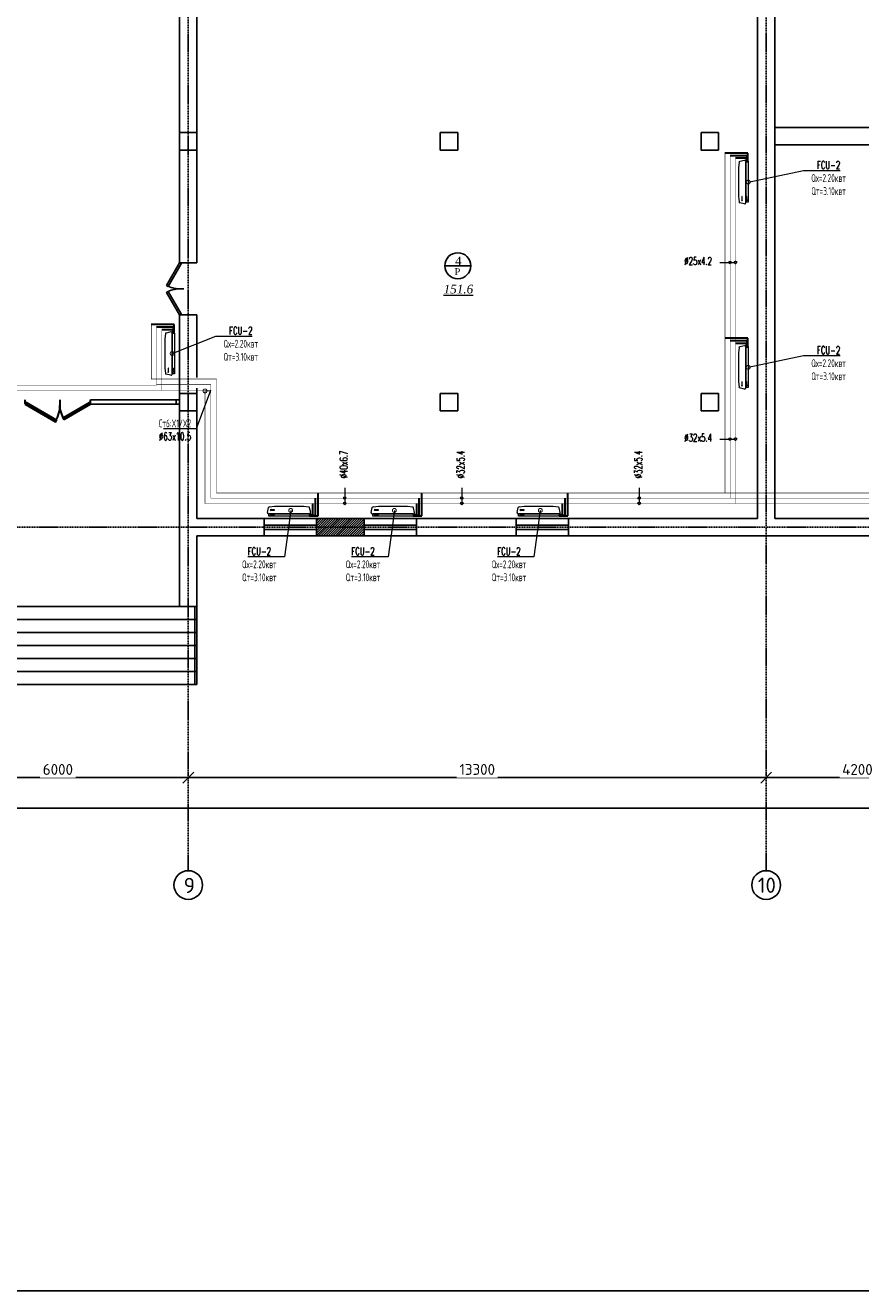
# Model space of a CAD drawing. Header units: inches. Extents: x 8001 to 766003, y -84601 to 563258.
# Tile 84 of 188: x 250130 to 269355, y 406873 to 435988. Entities that reach past the tile are written whole.
import ezdxf
from ezdxf import colors
from ezdxf.entities.mleader import LeaderData, LeaderLine
from ezdxf.math import Vec2, Vec3

# ---------------------------------------------------------------- set-up
doc = ezdxf.new("R2010")
doc.units = ezdxf.units.IN
doc.header["$MEASUREMENT"] = 0
for name, pattern in [('CONTINOUS', [0]), ('Dashed', [19.05, 12.7, -6.35]), ('HIDDEN', [9.525, 6.35, -3.175])]:
    doc.linetypes.add(name, pattern=pattern)
for name, color, linetype, lineweight in [('-N1-B1-', 5, 'Continuous', 50), ('.', 7, 'Continuous', 15), ('0_Ном._пера__5', 5, 'Continuous', 30), ('SGM-M-100-WW-DRAIN-FLOOR', 3, 'HIDDEN', 30), ('SGM-M-400-TEXT', 140, 'CONTINOUS', 20), ('SGM-M-500-11-HI-TEXT', 11, 'CONTINOUS', 20), ('SGM-M-700-5-HVAC-WS-CWS-FCU', 32, 'CONTINOUS', 30), ('SGM-M-700-6-HVAC-WS-CWR-FCU', 141, 'HIDDEN', 30), ('sloy', 8, 'Continuous', 0), ('ФАНКОЙЛЫ', 250, 'Continuous', 25)]:
    doc.layers.add(name, color=color, linetype=linetype, lineweight=lineweight)
doc.layers.add('PDF_Text', color=7, linetype='Continuous', true_color=0x002eb8)
doc.layers.add('РАЗРЕЗ', color=7, linetype='Continuous')
doc.styles.add('ISOCPEUR_1.00', font='isocpeui.ttf')
doc.styles.add('PDF ISOCPEUR', font='isocpeur.ttf')
doc.styles.add('SGM_MKN', font='romans.shx', dxfattribs={"width": 0.65, "height": 100})
doc.styles.add('Text style', font='isocpeur.ttf', dxfattribs={"height": 250})
doc.styles.add('TIEMS', font='times.ttf')
doc.dimstyles.new('Dim Style', dxfattribs={"dimtxt": 250, "dimasz": 250, "dimexe": 125, "dimexo": 62.5, "dimgap": 62.5, "dimtad": 1, "dimdec": 0, "dimtxsty": 'Text style', "dimblk": 'OBLIQUE', "dimcen": 250, "dimclrd": 256, "dimclre": 256, "dimclrt": 256, "dimadec": 0, "dimazin": 0, "dimtfac": 1, "dimtdec": 0, "dimtmove": 0, "dimatfit": 3, "dimldrblk": 'OBLIQUE', "dimfxl": 1, "dimlwd": -1, "dimlwe": -1, "dimarcsym": 0})

# ---------------------------------------------------------------- blocks, each defined once
blk = doc.blocks.new('*U278')
at = {"color": 5}
for p, q in [((0, 0), (0, -4)), ((-24, 0), (-24, -4))]:
    blk.add_line(p, q, dxfattribs=at)
blk.add_lwpolyline([(0, 0), (-20.8, 12), (-21.7, 10.5), (-0.9, -1.5)], close=True, dxfattribs=at)
blk.add_arc((0, 0), 24, 150, 180, dxfattribs=at)
blk = doc.blocks.new('_Oblique')
at = {"color": 0, "linetype": 'ByBlock', "lineweight": -2}
blk.add_line((-0.5, -0.5), (0.5, 0.5), dxfattribs=at)
blk = doc.blocks.new('*D222')
at = {"transparency": 16777216}
for p, q in [((244448, 177079), (244448, 177142)), ((248648, 177079), (248648, 177142)), ((248648, 177017), (244448, 177017))]:
    blk.add_line(p, q, dxfattribs=at)
at = {"layer": 'Defpoints', "color": 0, "transparency": 16777216}
for p in [(244448, 177017), (244448, 177017), (248648, 177017)]:
    blk.add_point(p, dxfattribs=at)
at = {"transparency": 16777216, "xscale": 250, "yscale": 250, "zscale": 250, "rotation": 180}
blk.add_blockref('_Oblique', (244448, 177017), dxfattribs=at)
at = {"transparency": 16777216, "xscale": 250, "yscale": 250, "zscale": 250}
blk.add_blockref('_Oblique', (248648, 177017), dxfattribs=at)
at = {"transparency": 16777216, "insert": (246548, 177204), "char_height": 250, "attachment_point": 5, "style": 'Text style', "bg_fill": 3, "box_fill_scale": 1.25, "bg_fill_color": 256, "bg_fill_true_color": 13158600, "bg_fill_transparency": 0}
blk.add_mtext('4200', dxfattribs=at)
blk = doc.blocks.new('*D223')
at = {"transparency": 16777216}
for p, q in [((231148, 177079), (231148, 177142)), ((244448, 177079), (244448, 177142)), ((244448, 177017), (231148, 177017))]:
    blk.add_line(p, q, dxfattribs=at)
at = {"layer": 'Defpoints', "color": 0, "transparency": 16777216}
for p in [(231148, 177017), (231148, 177017), (244448, 177017)]:
    blk.add_point(p, dxfattribs=at)
at = {"transparency": 16777216, "xscale": 250, "yscale": 250, "zscale": 250, "rotation": 180}
blk.add_blockref('_Oblique', (231148, 177017), dxfattribs=at)
at = {"transparency": 16777216, "xscale": 250, "yscale": 250, "zscale": 250}
blk.add_blockref('_Oblique', (244448, 177017), dxfattribs=at)
at = {"transparency": 16777216, "insert": (237798, 177204), "char_height": 250, "attachment_point": 5, "style": 'Text style', "bg_fill": 3, "box_fill_scale": 1.25, "bg_fill_color": 256, "bg_fill_true_color": 13158600, "bg_fill_transparency": 0}
blk.add_mtext('13300', dxfattribs=at)
blk = doc.blocks.new('*D224')
at = {"transparency": 16777216}
for p, q in [((225148, 177079), (225148, 177142)), ((231148, 177079), (231148, 177142)), ((231148, 177017), (225148, 177017))]:
    blk.add_line(p, q, dxfattribs=at)
at = {"layer": 'Defpoints', "color": 0, "transparency": 16777216}
for p in [(225148, 177017), (225148, 177017), (231148, 177017)]:
    blk.add_point(p, dxfattribs=at)
at = {"transparency": 16777216, "xscale": 250, "yscale": 250, "zscale": 250, "rotation": 180}
blk.add_blockref('_Oblique', (225148, 177017), dxfattribs=at)
at = {"transparency": 16777216, "xscale": 250, "yscale": 250, "zscale": 250}
blk.add_blockref('_Oblique', (231148, 177017), dxfattribs=at)
at = {"transparency": 16777216, "insert": (228148, 177204), "char_height": 250, "attachment_point": 5, "style": 'Text style', "bg_fill": 3, "box_fill_scale": 1.25, "bg_fill_color": 256, "bg_fill_true_color": 13158600, "bg_fill_transparency": 0}
blk.add_mtext('6000', dxfattribs=at)
blk = doc.blocks.new('*D230')
at = {"transparency": 16777216}
for p, q in [((250528, 176374), (250528, 176436)), ((176598, 176387), (176598, 176186)), ((176598, 176311), (250528, 176311))]:
    blk.add_line(p, q, dxfattribs=at)
at = {"layer": 'Defpoints', "color": 0, "transparency": 16777216}
for p in [(176598, 176450), (250528, 176311), (250528, 176311)]:
    blk.add_point(p, dxfattribs=at)
at = {"transparency": 16777216, "xscale": 250, "yscale": 250, "zscale": 250, "rotation": 180}
blk.add_blockref('_Oblique', (176598, 176311), dxfattribs=at)
at = {"transparency": 16777216, "xscale": 250, "yscale": 250, "zscale": 250}
blk.add_blockref('_Oblique', (250528, 176311), dxfattribs=at)
at = {"transparency": 16777216, "insert": (213563, 176499), "char_height": 250, "attachment_point": 5, "style": 'Text style', "bg_fill": 3, "box_fill_scale": 1.25, "bg_fill_color": 256, "bg_fill_true_color": 13158600, "bg_fill_transparency": 0}
blk.add_mtext('74330', dxfattribs=at)
blk = doc.blocks.new('*U303')
at = {"color": 5}
for p, q in [((0, 0), (0, 4)), ((28, 0), (28, 4))]:
    blk.add_line(p, q, dxfattribs=at)
blk.add_lwpolyline([(0, 0), (24.2, -14), (25.1, -12.5), (0.9, 1.5)], close=True, dxfattribs=at)
blk.add_arc((0, 0), 28, 330, 0, dxfattribs=at)
blk = doc.blocks.new('*U304')
at = {"color": 5}
for p, q in [((0, 0), (0, 4)), ((32, 0), (32, 4))]:
    blk.add_line(p, q, dxfattribs=at)
blk.add_lwpolyline([(0, 0), (27.7, -16), (28.6, -14.5), (0.9, 1.5)], close=True, dxfattribs=at)
blk.add_arc((0, 0), 32, 330, 0, dxfattribs=at)
blk = doc.blocks.new('A$C177E1FB8')
at = {"layer": 'sloy'}
for p, q in [((0, 30, -97), (0, 960, -97)), ((0, 960, -97), (55, 960, -97)), ((26, 897, -487), (26, 929, -487)), ((37, 929, -127), (28, 909, -127)), ((28, 909, -127), (34, 909, -127)), ((34, 909, -127), (34, 829, -127)), ((46, 909, -127), (37, 929, -127)), ((37, 829, -127), (37, 879, -127)), ((40, 829, -127), (40, 909, -127)), ((40, 909, -127), (46, 909, -127)), ((55, 960, -97), (55, 30, -97)), ((55, 829, -57), (55, 960, -57)), ((85, 995, -57), (199, 969, -57)), ((145, 929, -327), (136, 909, -327)), ((136, 909, -327), (142, 909, -327)), ((142, 909, -327), (142, 829, -327)), ((154, 909, -327), (145, 929, -327)), ((145, 829, -327), (145, 879, -327)), ((148, 829, -327), (148, 909, -327)), ((148, 909, -327), (154, 909, -327)), ((225, 829, -57), (213, 948, -57)), ((34, 829, -127), (40, 829, -127)), ((55, 161, -57), (55, 829, -57)), ((142, 829, -327), (148, 829, -327)), ((225, 161, -57), (225, 829, -57)), ((55, 30, -97), (0, 30, -97)), ((5, 22, -97), (4, 21, -97)), ((4, 17, -97), (4, 21, -97)), ((5, 24, -97), (5, 24, -97)), ((5, 24, -97), (9, 24, -97)), ((5, 24, -97), (9, 24, -97)), ((5, 24, -97), (5, 23, -97)), ((5, 23, -97), (5, 22, -97)), ((5, 22, -97), (9, 22, -97)), ((10, 22, -97), (5, 22, -97)), ((5, 22, -97), (9, 22, -97)), ((5, 22, -97), (5, 22, -97)), ((5, 22, -97), (5, 22, -97)), ((10, 16, -97), (5, 16, -97)), ((6, 30, -97), (6, 24, -97)), ((9, 30, -97), (9, 24, -97)), ((9, 24, -97), (9, 24, -97)), ((9, 24, -97), (10, 23, -97)), ((9, 22, -97), (9, 22, -97)), ((9, 22, -97), (10, 22, -97)), ((10, 23, -97), (10, 22, -97)), ((10, 22, -97), (10, 21, -97)), ((10, 17, -97), (10, 21, -97)), ((18, 20, -97), (18, 21, -97)), ((26, 21, -97), (18, 21, -97)), ((18, 20, -97), (18, 17, -97)), ((18, 17, -97), (18, 16, -97)), ((19, 24, -97), (20, 24, -97)), ((19, 24, -97), (19, 22, -97)), ((20, 22, -97), (19, 22, -97)), ((19, 21, -97), (25, 21, -97)), ((19, 21, -97), (19, 21, -97)), ((19, 21, -97), (25, 21, -97)), ((20, 24, -97), (25, 24, -97)), ((20, 22, -97), (25, 22, -97)), ((20, 22, -97), (20, 21, -97)), ((20, 14, -97), (20, 15, -97)), ((25, 14, -97), (20, 14, -97)), ((21, 24, -97), (21, 30, -97)), ((24, 24, -97), (24, 30, -97)), ((24, 22, -97), (24, 21, -97)), ((24, 22, -97), (24, 21, -97)), ((25, 24, -97), (25, 24, -97)), ((25, 24, -97), (25, 22, -97)), ((25, 22, -97), (25, 22, -97)), ((25, 21, -97), (25, 21, -97)), ((25, 14, -97), (25, 15, -97)), ((26, 20, -97), (26, 21, -97)), ((26, 20, -97), (26, 17, -97)), ((26, 17, -97), (26, 16, -97)), ((38, 20, -97), (38, 21, -97)), ((46, 21, -97), (38, 21, -97)), ((38, 20, -97), (38, 17, -97)), ((38, 17, -97), (38, 16, -97)), ((39, 24, -97), (40, 24, -97)), ((39, 24, -97), (39, 22, -97)), ((40, 22, -97), (39, 22, -97)), ((39, 21, -97), (45, 21, -97)), ((39, 21, -97), (39, 21, -97)), ((39, 21, -97), (45, 21, -97)), ((40, 24, -97), (45, 24, -97)), ((40, 22, -97), (45, 22, -97)), ((40, 22, -97), (40, 21, -97)), ((40, 14, -97), (40, 15, -97)), ((45, 14, -97), (40, 14, -97)), ((41, 24, -97), (41, 30, -97)), ((44, 24, -97), (44, 30, -97)), ((44, 22, -97), (44, 21, -97)), ((44, 22, -97), (44, 21, -97)), ((45, 24, -97), (45, 24, -97)), ((45, 24, -97), (45, 22, -97)), ((45, 22, -97), (45, 22, -97)), ((45, 21, -97), (45, 21, -97)), ((45, 14, -97), (45, 15, -97)), ((46, 20, -97), (46, 21, -97)), ((46, 20, -97), (46, 17, -97)), ((46, 17, -97), (46, 16, -97)), ((55, 30, -57), (55, 161, -57)), ((90, 0, -57), (195, 24, -57)), ((213, 42, -57), (225, 161, -57))]:
    blk.add_line(p, q, dxfattribs=at)
for centre, radius, start, end in [((3, 16, -97), 2.03, 356.7744, 31.9602), ((12, 16, -97), 2.03, 148.0398, 183.2256), ((16, 14, -97), 3.39, 15.4472, 50.0272), ((20, 22, -97), 0.204, 0, 90), ((20, 21, -97), 0.204, 270, 0), ((25, 22, -97), 0.204, 90, 180), ((25, 21, -97), 0.204, 180, 270), ((28, 14, -97), 3.39, 129.9728, 164.5528), ((36, 14, -97), 3.39, 15.4472, 50.0272), ((40, 22, -97), 0.204, 0, 90), ((40, 21, -97), 0.204, 270, 0), ((45, 22, -97), 0.204, 90, 180), ((45, 21, -97), 0.204, 180, 270), ((48, 14, -97), 3.39, 129.9728, 164.5528)]:
    blk.add_arc(centre, radius, start, end, dxfattribs=at)
for centre, major_axis, end_param in [((85, 965, -57), (0, 30), 1.745329), ((184, 943, -57), (29.5, 5.2), 0.872665), ((85, 30, -57), (-30, 0), 1.745329), ((185, 52, -57), (10.3, -28.2), 0.872665)]:
    blk.add_ellipse(centre, major_axis=major_axis, ratio=1, start_param=0, end_param=end_param, dxfattribs=at)
blk = doc.blocks.new('_DotSmall')
at = {"color": 0, "linetype": 'ByBlock', "const_width": 0.5}
blk.add_lwpolyline([(-0.0625, 0, 1), (0.0625, 0, 1)], format="xyb", close=True, dxfattribs=at)
blk = doc.blocks.new('_None')
blk = doc.blocks.new('sjjg')
at = {"layer": '.'}
h = blk.add_hatch(dxfattribs=at)
h.set_pattern_fill('JIS_LC_8', color=32, scale=5)
h.set_pattern_definition([(45, (1858980.19, 2036544.227), (-27.57716447, 27.57716447), []), (45, (1858982.19, 2036544.227), (-27.57716447, 27.57716447), [])])
h.paths.add_polyline_path([(235197.8, 182575.7), (235197.8, 182975.7), (234097.8, 182975.7), (234097.8, 182575.7)])
at = {"color": 1, "linetype": 'Dashed', "ltscale": 2}
for p, q in [((231147.8, 174874.9), (231147.8, 230395.7)), ((244447.8, 228095.7), (244447.8, 174874.9)), ((248647.8, 182775.7), (170054.2, 182775.7))]:
    blk.add_line(p, q, dxfattribs=at)
for p, q in [((244647.8, 194925.7), (244647.8, 182975.7)), ((230947.8, 188861.1), (230947.8, 194725.7)), ((231347.8, 188861.1), (231347.8, 194725.7)), ((244247.8, 192825.7), (244247.8, 185825.7)), ((247297.8, 191975.7), (244647.8, 191975.7)), ((247297.8, 191575.7), (244647.8, 191575.7)), ((231347.8, 188861.1), (230947.8, 188861.1)), ((230947.8, 180955.7), (230947.8, 187661.1)), ((231347.8, 187661.1), (230947.8, 187661.1)), ((231347.8, 186225.7), (231347.8, 187661.1)), ((231347.8, 185975.7), (231347.8, 182975.7)), ((244247.8, 185975.7), (244247.8, 185825.7)), ((244247.8, 182975.7), (231347.8, 182975.7)), ((232897.8, 182975.7), (232897.8, 182575.7)), ((234097.8, 182975.7), (234097.8, 182575.7)), ((235197.8, 182975.7), (235197.8, 182575.7)), ((236397.8, 182975.7), (236397.8, 182575.7)), ((248447.8, 182975.7), (244647.8, 182975.7)), ((248847.8, 182575.7), (231347.8, 182575.7)), ((231347.8, 180955.7), (231347.8, 182575.7)), ((218947.8, 180955.7), (230947.8, 180955.7)), ((230947.8, 180955.7), (231347.8, 180955.7)), ((231347.8, 179155.7), (231347.8, 180955.7)), ((218947.8, 180655.7), (231347.8, 180655.7)), ((218947.8, 180355.7), (231347.8, 180355.7)), ((218947.8, 180055.7), (231347.8, 180055.7)), ((218947.8, 179755.7), (231347.8, 179755.7)), ((218947.8, 179455.7), (231347.8, 179455.7)), ((218947.8, 179155.7), (231347.8, 179155.7))]:
    blk.add_line(p, q)
at = {"color": 5}
for p, q in [((232897.8, 182825.7), (234097.8, 182825.7)), ((232897.8, 182725.7), (234097.8, 182725.7)), ((235197.8, 182825.7), (236397.8, 182825.7)), ((235197.8, 182725.7), (236397.8, 182725.7)), ((238696.3, 182825.7), (239896.3, 182825.7)), ((238696.3, 182725.7), (239896.3, 182725.7)), ((231297.8, 179155.7), (231297.8, 180955.7))]:
    blk.add_line(p, q, dxfattribs=at)
for points in [[(244247.8, 194725.7), (244247.8, 182975.7)], [(238696.3, 182975.7), (238696.3, 182575.7)], [(239896.3, 182975.7), (239896.3, 182575.7)]]:
    blk.add_lwpolyline(points)
for points in [[(230947.8, 191855.7), (231347.8, 191855.7), (231347.8, 191455.7), (230947.8, 191455.7)], [(236947.8, 191855.7), (237347.8, 191855.7), (237347.8, 191455.7), (236947.8, 191455.7)], [(242947.8, 191855.7), (243347.8, 191855.7), (243347.8, 191455.7), (242947.8, 191455.7)], [(230947.8, 185855.7), (231347.8, 185855.7), (231347.8, 185455.7), (230947.8, 185455.7)], [(236947.8, 185855.7), (237347.8, 185855.7), (237347.8, 185455.7), (236947.8, 185455.7)], [(242947.8, 185855.7), (243347.8, 185855.7), (243347.8, 185455.7), (242947.8, 185455.7)]]:
    blk.add_lwpolyline(points, close=True)
at = {"color": 5, "linetype": 'ByBlock', "lineweight": 25, "ltscale": 2}
blk.add_lwpolyline([(230867.8, 185705.7), (230947.8, 185705.7), (230947.8, 185605.7), (230867.8, 185605.7)], close=True, dxfattribs=at)
for centre in [(231147.8, 174544.9), (244447.8, 174544.9)]:
    blk.add_circle(centre, 330)
at = {"layer": 'РАЗРЕЗ', "color": 5, "linetype": 'ByBlock', "lineweight": 25, "ltscale": 2}
for p, q in [((227397.8, 185605.7), (227397.8, 185705.7)), ((230867.8, 185705.7), (228897.8, 185705.7)), ((228897.8, 185605.7), (228897.8, 185705.7)), ((230867.8, 185605.7), (228897.8, 185605.7))]:
    blk.add_line(p, q, dxfattribs=at)
at = {"layer": 'РАЗРЕЗ', "linetype": 'ByBlock', "lineweight": 25, "ltscale": 2}
blk.add_lwpolyline([(237051.7, 188793.4), (237649.6, 188793.4)], dxfattribs=at)
for points in [[(234097.8, 182975.7), (235197.8, 182975.7), (235197.8, 182575.7), (234097.8, 182575.7)], [(238696.3, 182975.7), (239896.3, 182975.7), (239896.3, 182575.7), (238696.3, 182575.7)]]:
    blk.add_lwpolyline(points, close=True, dxfattribs=at)
blk.add_circle((237350.6, 188793.4), 299, dxfattribs=at)
at = {"color": 5, "yscale": 25, "zscale": 25}
for p, xscale, rotation in [((230947.8, 188861.1), 25, 90.00000000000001), ((230947.8, 187661.1), -25, 90)]:
    blk.add_blockref('*U278', p, dxfattribs=dict(at, xscale=xscale, rotation=rotation))
at = {"layer": '0_Ном._пера__5', "color": 5, "yscale": 25, "zscale": 25}
for name, p, xscale in [('*U304', (227397.8, 185605.7), 25), ('*U303', (228897.8, 185605.7), -25)]:
    blk.add_blockref(name, p, dxfattribs=dict(at, xscale=xscale))
at = {"lineweight": 0, "ltscale": 100, "attachment_point": 5, "style": 'TIEMS'}
for s, insert, char_height, width in [('\\A1;4', (237362.1, 188904.4), 200, 250.18), ('\\A1;Р', (237341.7, 188658.1), 160, 925.177)]:
    blk.add_mtext(s, dxfattribs=dict(at, insert=insert, char_height=char_height, width=width))
at = {"lineweight": 0, "ltscale": 100, "insert": (237364.9, 188254.7), "char_height": 200, "attachment_point": 5, "style": 'TIEMS'}
blk.add_mtext('\\A1;{\\fTimes New Roman|b0|i1|c204|p18;\\L151.6}', dxfattribs=at)
at = {"layer": 'PDF_Text', "color": 0, "style": 'PDF ISOCPEUR'}
for s, height, p in [('9', 351.7, (231043.9, 174357.7)), ('10', 351.72, (244254.6, 174364.1))]:
    blk.add_text(s, height=height, dxfattribs=at).set_placement(p)
dim = blk.add_linear_dim(base=(244447.8, 177016.5), p1=(248647.8, 177016.5), p2=(244447.8, 177016.5), dimstyle='Dim Style', override={"dimtfill": 1, "dimarcsym": 1})
dim.commit()
dim.dimension.update_dxf_attribs({"geometry": '*D222', "text_midpoint": (246547.8, 177204)})
dim = blk.add_linear_dim(base=(250527.8, 176311.2), p1=(176597.8, 176450), p2=(250527.8, 176311.2), text='74330', dimstyle='Dim Style', override={"dimtfill": 1, "dimarcsym": 1})
dim.commit()
dim.dimension.update_dxf_attribs({"geometry": '*D230', "text_midpoint": (213562.8, 176498.7)})
dim = blk.add_linear_dim(base=(231147.8, 177016.5), p1=(244447.8, 177016.5), p2=(231147.8, 177016.5), dimstyle='Dim Style', override={"dimtfill": 1, "dimarcsym": 1})
dim.commit()
dim.dimension.update_dxf_attribs({"geometry": '*D223', "text_midpoint": (237797.8, 177204)})
dim = blk.add_linear_dim(base=(225147.8, 177016.5), p1=(231147.8, 177016.5), p2=(225147.8, 177016.5), dimstyle='Dim Style', override={"dimtfill": 1, "dimarcsym": 1})
dim.commit()
dim.dimension.update_dxf_attribs({"geometry": '*D224', "text_midpoint": (228147.8, 177204)})

msp = doc.modelspace()

# ---------------------------------------------------------------- linework, layer by layer
msp.add_lwpolyline([(191105.77, 475272.808), (288605.77, 475272.808), (288605.77, 406872.808), (191105.77, 406872.808)], close=True)

# ---------------------------------------------------------------- next in the draw order: block references
msp.add_blockref('sjjg', (22732.416, 241661.909))

# ---------------------------------------------------------------- next in the draw order: leaders
at = {"layer": '-N1-B1-', "color": 0}
ml = msp.add_multileader_mtext('Standard', dxfattribs=at)
ml.set_content('{\\C0;Выпуск К1-4 \\P∅110 L=5000}', color=(0, 0, 0), style='ISOCPEUR_1.00')
ml.set_leader_properties(color=256, linetype='ByLayer', lineweight=15)
ml.set_arrow_properties(name='NONE')
ml.build(insert=Vec2(0, 0))
ml.multileader.update_dxf_attribs({"text_left_attachment_type": 6, "text_right_attachment_type": 6, "dogleg_length": 0.125, "arrow_head_size": 160000, "scale": 200})
ctx = ml.context
ctx.base_point, ctx.scale, ctx.char_height, ctx.arrow_head_size, ctx.landing_gap_size, ctx.plane_origin = Vec3(467167.812, 411364.577), 200, 250, 160000, 0, Vec3(479100.486, 414740.301)
ctx.left_attachment, ctx.right_attachment, ctx.text_align_type = 6, 6, 1
notes = []
notes.append((ctx, [(1, (1, 1, 0), (467142.786, 411364.577), (1, 0), 25.026, [(2, [(467357.688, 409215.81)], 0, [])])]))
ctx.mtext.insert, ctx.mtext.rotation, ctx.mtext.width, ctx.mtext.alignment, ctx.mtext.flow_direction = Vec3(468163.835, 411664.577), 6.283185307, 2397.18407, 2, 5
ctx.mtext.has_bg_fill, ctx.mtext.bg_color, ctx.mtext.bg_scale_factor, ctx.mtext.bg_transparency, ctx.mtext.use_window_bg_color = 1, -1073741824, 1, 0, 1
for ctx, leaders in notes:
    for number, flags, end, landing, length, lines in leaders:
        leader = LeaderData()
        leader.index, (leader.has_last_leader_line, leader.has_dogleg_vector, leader.attachment_direction) = number, flags
        leader.last_leader_point, leader.dogleg_vector, leader.dogleg_length = Vec3(end), Vec3(landing), length
        for number, points, colour, breaks in lines:
            line = LeaderLine()
            line.index, line.vertices, line.color, line.breaks = number, Vec3.list(points), colors.encode_raw_color(colour), breaks
            leader.lines.append(line)
        ctx.leaders.append(leader)

# ---------------------------------------------------------------- next in the draw order: linework, layer by layer
at = {"color": 4, "const_width": 10}
for points in [[(253269.972, 427582.82), (245987.924, 427582.82), (245987.924, 460142.651), (248868.746, 460142.651), (248868.746, 470255.697)], [(270677.529, 437730.33), (270677.529, 424987.405), (266471.073, 424987.405)], [(266471.073, 432928.2), (266471.073, 424987.405), (254265.525, 424987.405), (254265.525, 427582.82), (253269.972, 427582.82), (253269.972, 428984.425)]]:
    msp.add_lwpolyline(points, dxfattribs=at)
at = {"color": 3, "const_width": 10}
for points in [[(270437.529, 437850.33), (270437.529, 425227.405), (266231.073, 425227.405)], [(266231.073, 433048.2), (266231.073, 425227.405), (254529.855, 425227.405), (254529.855, 427849.754), (253029.972, 427849.754), (253029.972, 429104.425)]]:
    msp.add_lwpolyline(points, dxfattribs=at)
at = {"color": 25, "const_width": 10}
for points in [[(266352.354, 425106.124), (270558.81, 425106.124), (270558.81, 437790.33)], [(253151.253, 429044.425), (253151.253, 427718.889), (254400.448, 427718.889), (254400.448, 425106.124), (266352.354, 425106.124), (266352.354, 432988.2)], [(253151.253, 427707.222), (246204.317, 427707.222)]]:
    msp.add_lwpolyline(points, dxfattribs=at)
at = {"layer": 'SGM-M-100-WW-DRAIN-FLOOR', "linetype": 'ByBlock', "ltscale": 500}
for p, q in [((266760.203, 433048.2), (266231.073, 433048.2)), ((266760.203, 432858.739), (266760.203, 433048.2)), ((253559.102, 429104.425), (253029.972, 429104.425)), ((253559.102, 428914.965), (253559.102, 429104.425)), ((266760.203, 428787.31), (266231.073, 428787.31)), ((266760.203, 428597.849), (266760.203, 428787.31)), ((256870.784, 424698.275), (256870.784, 425227.405)), ((259257.343, 424698.275), (259257.343, 425227.405)), ((262615.564, 424698.275), (262615.564, 425227.405)), ((256681.323, 424698.275), (256870.784, 424698.275)), ((259067.883, 424698.275), (259257.343, 424698.275)), ((262426.104, 424698.275), (262615.564, 424698.275))]:
    msp.add_line(p, q, dxfattribs=at)
at = {"layer": 'SGM-M-500-11-HI-TEXT', "color": 5, "ltscale": 30}
for p, q in [((266114.759, 430532.66), (266471.073, 430532.66)), ((266114.759, 426468.122), (266471.073, 426468.122)), ((257480.188, 425343.718), (257480.188, 424987.405)), ((260173.302, 425343.718), (260173.302, 424987.405)), ((264259.199, 425343.718), (264259.199, 424987.405))]:
    msp.add_line(p, q, dxfattribs=at)
for centre in [(266346.671, 430532.66), (266471.073, 430532.66), (266346.671, 426468.122), (266471.073, 426468.122), (257480.188, 425111.807), (260173.302, 425111.807), (264259.199, 425111.807), (257480.188, 424987.405), (260173.302, 424987.405), (264259.199, 424987.405)]:
    msp.add_circle(centre, 30, dxfattribs=at)
at = {"layer": 'SGM-M-700-5-HVAC-WS-CWS-FCU', "ltscale": 500}
for p, q in [((266745.198, 432988.2), (266352.354, 432988.2)), ((266745.198, 432860.527), (266745.198, 432988.2)), ((253544.097, 429044.425), (253151.253, 429044.425)), ((253544.097, 428916.752), (253544.097, 429044.425)), ((266745.198, 428727.31), (266352.354, 428727.31)), ((266745.198, 428599.637), (266745.198, 428727.31)), ((256810.784, 424713.28), (256810.784, 425106.124)), ((259197.343, 424713.28), (259197.343, 425106.124)), ((262555.564, 424713.28), (262555.564, 425106.124)), ((256683.111, 424713.28), (256810.784, 424713.28)), ((259069.67, 424713.28), (259197.343, 424713.28)), ((262427.891, 424713.28), (262555.564, 424713.28))]:
    msp.add_line(p, q, dxfattribs=at)
at = {"layer": 'SGM-M-700-6-HVAC-WS-CWR-FCU', "ltscale": 500}
for p, q in [((266725.194, 432928.2), (266471.073, 432928.2)), ((266725.194, 432860.527), (266725.194, 432928.2)), ((253524.093, 428984.425), (253269.972, 428984.425)), ((253524.093, 428916.752), (253524.093, 428984.425)), ((266725.194, 428667.31), (266471.073, 428667.31)), ((266725.194, 428599.637), (266725.194, 428667.31)), ((256750.784, 424733.284), (256750.784, 424987.405)), ((259137.343, 424733.284), (259137.343, 424987.405)), ((262495.564, 424733.284), (262495.564, 424987.405)), ((256683.111, 424733.284), (256750.784, 424733.284)), ((259069.67, 424733.284), (259137.343, 424733.284)), ((262427.891, 424733.284), (262495.564, 424733.284))]:
    msp.add_line(p, q, dxfattribs=at)

# ---------------------------------------------------------------- next in the draw order: block references
at = {"layer": 'ФАНКОЙЛЫ', "color": 3}
for p, rotation in [((266767.35, 432874.975, 96.62), 180), ((253566.249, 428931.2, 96.62), 180), ((266767.35, 428614.084, 96.62), 180), ((256697.559, 424691.128, 96.62), 90.00000000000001), ((259084.118, 424691.128, 96.62), 90.00000000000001), ((262442.339, 424691.128, 96.62), 90.00000000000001)]:
    msp.add_blockref('A$C177E1FB8', p, dxfattribs=dict(at, rotation=rotation))

# ---------------------------------------------------------------- next in the draw order: texts
at = {"layer": 'SGM-M-500-11-HI-TEXT', "color": 5, "ltscale": 30, "style": 'SGM_MKN', "width": 0.65}
for s, p in [('%%C25x4.2', (265295.085, 430473.37)), ('%%C32x5.4', (265295.085, 426408.832))]:
    msp.add_text(s, height=180, dxfattribs=at).set_placement(p)
for s, p in [('%%C40x6.7', (257547.279, 425565.073)), ('%%C32x5.4', (260240.393, 425565.073)), ('%%C32x5.4', (264326.289, 425565.073))]:
    msp.add_text(s, height=180, rotation=90, dxfattribs=at).set_placement(p)

# ---------------------------------------------------------------- next in the draw order: leaders
at = {"layer": '-N1-B1-', "color": 0}
ml = msp.add_multileader_mtext('Standard', dxfattribs=at)
ml.set_content('{\\C0;Латок}', color=(0, 0, 0), style='ISOCPEUR_1.00')
ml.set_leader_properties(color=256, linetype='ByLayer', lineweight=15)
ml.set_arrow_properties(name='NONE')
ml.build(insert=Vec2(0, 0))
ml.multileader.update_dxf_attribs({"text_left_attachment_type": 6, "text_right_attachment_type": 6, "dogleg_length": 0.125, "arrow_head_size": 160000, "scale": 200})
ctx = ml.context
ctx.base_point, ctx.scale, ctx.char_height, ctx.arrow_head_size, ctx.landing_gap_size, ctx.plane_origin = Vec3(467038.636, 406955.22), 200, 250, 160000, 0, Vec3(480784.864, 413924.633)
ctx.left_attachment, ctx.right_attachment, ctx.text_align_type = 6, 6, 1
notes = []
notes.append((ctx, [(0, (1, 1, 0), (468060.631, 406955.22), (-1, 0), 25.026, [(2, [(469297.993, 409091.711)], 0, [])])]))
ctx.mtext.insert, ctx.mtext.rotation, ctx.mtext.width, ctx.mtext.alignment, ctx.mtext.flow_direction = Vec3(467537.121, 407255.22), 6.283185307, 2397.18407, 2, 5
ctx.mtext.has_bg_fill, ctx.mtext.bg_color, ctx.mtext.bg_scale_factor, ctx.mtext.bg_transparency, ctx.mtext.use_window_bg_color = 1, -1073741824, 1, 0, 1
at = {"layer": 'SGM-M-400-TEXT', "color": 18, "ltscale": 30, "true_color": 0x000000}
ml = msp.add_multileader_mtext('Standard', dxfattribs=at)
ml.set_content('\\A1;{\\C256;\\c0;FCU-2\\PQх=2.20квт\\PQт=3.10квт}', color=5, style='SGM_MKN')
ml.set_leader_properties(lineweight=18)
ml.set_arrow_properties(name='DOTSMALL')
ml.build(insert=Vec2(0, 0))
ml.multileader.update_dxf_attribs({"text_left_attachment_type": 6, "text_right_attachment_type": 6, "dogleg_length": 0, "arrow_head_size": 180})
ctx = ml.context
ctx.base_point, ctx.char_height, ctx.arrow_head_size, ctx.plane_origin = Vec3(268039.652, 432647.643), 180, 180, Vec3(377824.183, 574280.911)
ctx.left_attachment, ctx.right_attachment, ctx.text_align_type = 6, 6, 1
notes.append((ctx, [(0, (1, 1, 0), (268039.652, 432647.643), (1, 0), 0, [(0, [(266767.348, 432379.981)], 0, [])])]))
ctx.mtext.insert, ctx.mtext.width, ctx.mtext.defined_height, ctx.mtext.alignment, ctx.mtext.flow_direction = Vec3(268615.509, 432863.643), 830.20237, 239.92, 2, 5
ml = msp.add_multileader_mtext('Standard', dxfattribs=at)
ml.set_content('\\A1;{\\C256;\\c0;FCU-2\\PQх=2.20квт\\PQт=3.10квт}', color=5, style='SGM_MKN')
ml.set_leader_properties(lineweight=18)
ml.set_arrow_properties(name='DOTSMALL')
ml.build(insert=Vec2(0, 0))
ml.multileader.update_dxf_attribs({"text_left_attachment_type": 6, "text_right_attachment_type": 6, "dogleg_length": 0, "arrow_head_size": 180})
ctx = ml.context
ctx.base_point, ctx.char_height, ctx.arrow_head_size, ctx.plane_origin = Vec3(254512.925, 428835.413), 180, 180, Vec3(364297.456, 570468.682)
ctx.left_attachment, ctx.right_attachment, ctx.text_align_type = 6, 6, 1
notes.append((ctx, [(0, (1, 1, 0), (254512.925, 428835.413), (1, 0), 0, [(0, [(253511.247, 428436.206)], 0, [])])]))
ctx.mtext.insert, ctx.mtext.width, ctx.mtext.defined_height, ctx.mtext.alignment, ctx.mtext.flow_direction = Vec3(255088.782, 429051.413), 830.20237, 239.92, 2, 5
ml = msp.add_multileader_mtext('Standard', dxfattribs=at)
ml.set_content('\\A1;{\\C256;\\c0;FCU-2\\PQх=2.20квт\\PQт=3.10квт}', color=5, style='SGM_MKN')
ml.set_leader_properties(lineweight=18)
ml.set_arrow_properties(name='DOTSMALL')
ml.build(insert=Vec2(0, 0))
ml.multileader.update_dxf_attribs({"text_left_attachment_type": 6, "text_right_attachment_type": 6, "dogleg_length": 0, "arrow_head_size": 180})
ctx = ml.context
ctx.base_point, ctx.char_height, ctx.arrow_head_size, ctx.plane_origin = Vec3(268039.652, 428386.752), 180, 180, Vec3(377824.183, 570020.021)
ctx.left_attachment, ctx.right_attachment, ctx.text_align_type = 6, 6, 1
notes.append((ctx, [(0, (1, 1, 0), (268039.652, 428386.752), (1, 0), 0, [(0, [(266767.348, 428119.09)], 0, [])])]))
ctx.mtext.insert, ctx.mtext.width, ctx.mtext.defined_height, ctx.mtext.alignment, ctx.mtext.flow_direction = Vec3(268615.509, 428602.752), 830.20237, 239.92, 2, 5
at = {"layer": 'SGM-M-400-TEXT', "color": 5, "ltscale": 30}
ml = msp.add_multileader_mtext('Standard', dxfattribs=at)
ml.set_content('\\A1;Ст6:X1/X2\\PØ63x10.5', color=5, style='SGM_MKN')
ml.set_leader_properties(lineweight=18)
ml.set_arrow_properties(name='DOTSMALL')
ml.build(insert=Vec2(0, 0))
ml.multileader.update_dxf_attribs({"text_left_attachment_type": 6, "text_right_attachment_type": 6, "dogleg_length": 0, "arrow_head_size": 180})
ctx = ml.context
ctx.base_point, ctx.char_height, ctx.arrow_head_size, ctx.plane_origin = Vec3(253088.126, 426702.449), 180, 180, Vec3(144974.049, 561968.162)
ctx.left_attachment, ctx.right_attachment, ctx.text_align_type = 6, 6, 1
notes.append((ctx, [(1, (1, 1, 0), (254061.554, 426702.449), (-1, 0), 0, [(3, [(254265.525, 427574.723), (254388.657, 427582.82)], 0, [])])]))
ctx.mtext.insert, ctx.mtext.width, ctx.mtext.alignment, ctx.mtext.flow_direction = Vec3(253574.84, 426918.449), 1624.78178, 2, 5
at = {"layer": 'SGM-M-400-TEXT', "color": 18, "ltscale": 30, "true_color": 0x000000}
ml = msp.add_multileader_mtext('Standard', dxfattribs=at)
ml.set_content('\\A1;{\\C256;\\c0;FCU-2\\PQх=2.20квт\\PQт=3.10квт}', color=5, style='SGM_MKN')
ml.set_leader_properties(lineweight=18)
ml.set_arrow_properties(name='DOTSMALL')
ml.build(insert=Vec2(0, 0))
ml.multileader.update_dxf_attribs({"text_left_attachment_type": 6, "text_right_attachment_type": 6, "dogleg_length": 0, "arrow_head_size": 180})
ctx = ml.context
ctx.base_point, ctx.char_height, ctx.arrow_head_size, ctx.plane_origin = Vec3(254939.741, 423760.169), 180, 180, Vec3(364724.272, 565393.437)
ctx.left_attachment, ctx.right_attachment, ctx.text_align_type = 6, 6, 1
notes.append((ctx, [(1, (1, 1, 0), (256091.455, 423760.169), (-1, 0), 0, [(0, [(256237.223, 424826.038)], 0, [])])]))
ctx.mtext.insert, ctx.mtext.width, ctx.mtext.defined_height, ctx.mtext.alignment, ctx.mtext.flow_direction = Vec3(255515.598, 423976.169), 830.20237, 239.92, 2, 5
ml = msp.add_multileader_mtext('Standard', dxfattribs=at)
ml.set_content('\\A1;{\\C256;\\c0;FCU-2\\PQх=2.20квт\\PQт=3.10квт}', color=5, style='SGM_MKN')
ml.set_leader_properties(lineweight=18)
ml.set_arrow_properties(name='DOTSMALL')
ml.build(insert=Vec2(0, 0))
ml.multileader.update_dxf_attribs({"text_left_attachment_type": 6, "text_right_attachment_type": 6, "dogleg_length": 0, "arrow_head_size": 180})
ctx = ml.context
ctx.base_point, ctx.char_height, ctx.arrow_head_size, ctx.plane_origin = Vec3(257326.3, 423760.169), 180, 180, Vec3(367110.831, 565393.437)
ctx.left_attachment, ctx.right_attachment, ctx.text_align_type = 6, 6, 1
notes.append((ctx, [(1, (1, 1, 0), (258478.015, 423760.169), (-1, 0), 0, [(0, [(258623.782, 424826.038)], 0, [])])]))
ctx.mtext.insert, ctx.mtext.width, ctx.mtext.defined_height, ctx.mtext.alignment, ctx.mtext.flow_direction = Vec3(257902.157, 423976.169), 830.20237, 239.92, 2, 5
ml = msp.add_multileader_mtext('Standard', dxfattribs=at)
ml.set_content('\\A1;{\\C256;\\c0;FCU-2\\PQх=2.20квт\\PQт=3.10квт}', color=5, style='SGM_MKN')
ml.set_leader_properties(lineweight=18)
ml.set_arrow_properties(name='DOTSMALL')
ml.build(insert=Vec2(0, 0))
ml.multileader.update_dxf_attribs({"text_left_attachment_type": 6, "text_right_attachment_type": 6, "dogleg_length": 0, "arrow_head_size": 180})
ctx = ml.context
ctx.base_point, ctx.char_height, ctx.arrow_head_size, ctx.plane_origin = Vec3(260684.521, 423760.169), 180, 180, Vec3(370469.052, 565393.437)
ctx.left_attachment, ctx.right_attachment, ctx.text_align_type = 6, 6, 1
notes.append((ctx, [(1, (1, 1, 0), (261836.235, 423760.169), (-1, 0), 0, [(0, [(261982.003, 424826.038)], 0, [])])]))
ctx.mtext.insert, ctx.mtext.width, ctx.mtext.defined_height, ctx.mtext.alignment, ctx.mtext.flow_direction = Vec3(261260.378, 423976.169), 830.20237, 239.92, 2, 5
for ctx, leaders in notes:
    for number, flags, end, landing, length, lines in leaders:
        leader = LeaderData()
        leader.index, (leader.has_last_leader_line, leader.has_dogleg_vector, leader.attachment_direction) = number, flags
        leader.last_leader_point, leader.dogleg_vector, leader.dogleg_length = Vec3(end), Vec3(landing), length
        for number, points, colour, breaks in lines:
            line = LeaderLine()
            line.index, line.vertices, line.color, line.breaks = number, Vec3.list(points), colors.encode_raw_color(colour), breaks
            leader.lines.append(line)
        ctx.leaders.append(leader)

doc.saveas('drawing.dxf')
